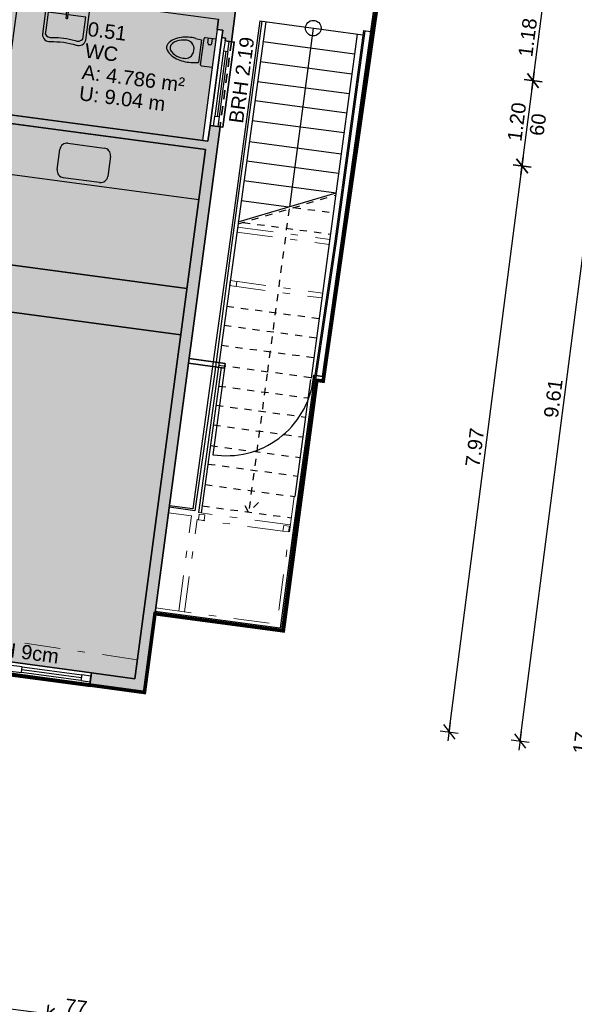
# Model space of a CAD drawing. Header units: metres. Extents: x 344112.5 to 344211.1, y 5709456.4 to 5709545.2.
# Tile 9 of 51: x 344144.9 to 344152.6, y 5709473.7 to 5709487.4. Entities that reach past the tile are written whole.
import ezdxf
from ezdxf.enums import TextEntityAlignment as Align

# ---------------------------------------------------------------- set-up
doc = ezdxf.new("R2010")
doc.units = ezdxf.units.M
for name, pattern in [('AUSGEZOGEN', [0]), ('DASHDOT', [1, 0.5, -0.25, 0, -0.25]), ('DASHED', [19.05, 12.7, -6.35])]:
    doc.linetypes.add(name, pattern=pattern)
doc.layers.add('Bemassung', color=7, linetype='Continuous')
doc.layers.add('Polygonflächen', color=7, linetype='Continuous')
doc.layers.add('BGF', color=2, linetype='Continuous', plot=False)
for name, color, linetype, lineweight in [('Decke', 7, 'DASHDOT', 18), ('Fenster', 7, 'AUSGEZOGEN', 25), ('Geländer', 7, 'Continuous', 25), ('Sanitär', 7, 'AUSGEZOGEN', 25), ('Schraffur', 8, 'Continuous', 25), ('Text', 7, 'Continuous', 13), ('Treppe', 7, 'AUSGEZOGEN', 25), ('Türen', 7, 'AUSGEZOGEN', 25), ('Unterzug', 7, 'DASHDOT', 18), ('Wand', 7, 'AUSGEZOGEN', 35)]:
    doc.layers.add(name, color=color, linetype=linetype, lineweight=lineweight)
doc.styles.get("Standard").update_dxf_attribs({"font": 'arial.ttf'})
doc.dimstyles.new('1', dxfattribs={"dimtxt": 0.2, "dimasz": 0.005, "dimexe": 0.08, "dimexo": 0, "dimgap": 0.05, "dimtad": 3, "dimzin": 3, "dimdsep": 46, "dimtxsty": 'Standard', "dimblk": '1000hands_BEMPFEIL', "dimcen": 1, "dimdle": 0.08, "dimse1": 1, "dimse2": 1, "dimclre": 256, "dimazin": 2, "dimtfac": 1, "dimtix": 1, "dimtmove": 2, "dimatfit": 3, "dimldrblk": '1000hands_BEMPFEIL', "dimfxl": 1, "dimtolj": 1, "dimtzin": 0, "dimarcsym": 0})
doc.dimstyles.new('Copy of 1', dxfattribs={"dimtxt": 0.2, "dimasz": 0.005, "dimexe": 0.08, "dimexo": 0, "dimgap": 0.05, "dimtad": 3, "dimdec": 0, "dimlfac": 100, "dimzin": 3, "dimdsep": 46, "dimtxsty": 'Standard', "dimblk": '1000hands_BEMPFEIL', "dimcen": 1, "dimdle": 0.08, "dimse1": 1, "dimse2": 1, "dimclre": 256, "dimazin": 2, "dimtfac": 1, "dimtdec": 0, "dimtix": 1, "dimtmove": 2, "dimatfit": 3, "dimldrblk": '1000hands_BEMPFEIL', "dimfxl": 1, "dimtolj": 1, "dimtzin": 0, "dimarcsym": 0})

# ---------------------------------------------------------------- blocks, each defined once
blk = doc.blocks.new('A$C0B9A1A38')
at = {"layer": 'Sanitär'}
for p, q in [((-0.172, -0.128), (-0.172, 0)), ((0.172, -0.128), (0.172, 0)), ((-0.11, -0.04), (-0.172, -0.04)), ((-0.11, -0.09), (-0.172, -0.09)), ((-0.092, -0.059), (-0.092, -0.071)), ((0.159, -0.14), (-0.159, -0.14)), ((-0.146, -0.239), (-0.137, -0.169)), ((-0.137, -0.169), (0.137, -0.169)), ((0.146, -0.239), (0.137, -0.169))]:
    blk.add_line(p, q, dxfattribs=at)
for centre, radius, start, end in [((-0.11, -0.059), 0.0188, 360, 90), ((-0.11, -0.071), 0.0188, 270, 360), ((-0.159, -0.128), 0.0125, 180, 270), ((0.159, -0.128), 0.0125, 270, 360), ((0.353, -0.294), 0.502, 173.714, 194.0517), ((0, -0.347), 0.109, 142.0073, 178.0532), ((0.136, -0.352), 0.245, 177.9684, 193.5291), ((-0.004, -0.349), 0.107, 88.3373, 139.9116), ((0.004, -0.349), 0.107, 40.0884, 91.6627), ((0, -0.347), 0.109, 1.9468, 37.9927), ((-0.136, -0.352), 0.245, 346.4709, 2.0316), ((-0.353, -0.294), 0.502, 345.9483, 6.286), ((0.12, -0.353), 0.262, 193.9318, 232.7229), ((0.096, -0.365), 0.203, 192.3952, 225.9508), ((-0.12, -0.353), 0.262, 307.2771, 346.0682), ((-0.096, -0.365), 0.203, 314.0492, 347.6048), ((0, -0.465), 0.0647, 225.8061, 269.9407), ((0, -0.498), 0.0741, 238.4134, 269.9416), ((0, -0.465), 0.0647, 270.0593, 314.1939), ((0, -0.498), 0.0741, 270.0584, 301.5866)]:
    blk.add_arc(centre, radius, start, end, dxfattribs=at)
blk = doc.blocks.new('San')
at = {"layer": 'Sanitär'}
for points in [[(92.319, 100.301), (92.765, 100.301, 0.460072), (92.854, 100.427, -0.082174), (92.854, 100.799, 0.460072), (92.765, 100.925), (92.319, 100.925)], [(92.44, 100.599), (92.44, 100.339), (92.7, 100.339), (92.756, 100.339, 0.305882), (92.794, 100.445, -0.093251), (92.794, 100.774, 0.305857), (92.756, 100.88, 0.005001), (92.756, 100.88), (92.44, 100.88), (92.44, 100.627)]]:
    blk.add_lwpolyline(points, format="xyb", dxfattribs=at)
blk.add_lwpolyline([(92.319, 100.924), (92.319, 100.301)], dxfattribs=at)
for start, end in [(90, 141.6705), (218.3295, 270), (270, 90)]:
    blk.add_arc((92.34, 100.613), 0.0273, start, end, dxfattribs=at)
blk.add_open_spline([(92.364, 100.599), (92.413, 100.599), (92.454, 100.599), (92.487, 100.599), (92.488, 100.599), (92.49, 100.6), (92.493, 100.603), (92.494, 100.608), (92.495, 100.613), (92.494, 100.618), (92.493, 100.623), (92.49, 100.626), (92.488, 100.627), (92.487, 100.627), (92.454, 100.627), (92.413, 100.627), (92.364, 100.627)], degree=3, knots=[0, 0, 0, 0, 1, 1, 1, 1.125, 1.25, 1.375, 1.5, 1.625, 1.75, 1.875, 2, 2, 2, 3, 3, 3, 3], dxfattribs=at)
blk = doc.blocks.new('1000hands_BEMPFEIL')
at = {"color": 0}
for p, q in [((-25.4, 0), (25.4, 0)), ((-18, -18), (18, 18)), ((0, -25.4), (0, 25.4))]:
    blk.add_line(p, q, dxfattribs=at)
blk = doc.blocks.new('*D25')
at = {"layer": 'Bemassung', "color": 0, "lineweight": -2, "transparency": 16777216}
blk.add_line((344146.042, 5709473.438), (344145.286, 5709473.535), dxfattribs=at)
at = {"layer": 'Defpoints', "color": 0, "transparency": 16777216}
for p in [(344145.874, 5709478.131, 0), (344146.639, 5709478.027, 0), (344145.281, 5709473.536)]:
    blk.add_point(p, dxfattribs=at)
at = {"layer": 'Bemassung', "color": 0, "lineweight": -2, "transparency": 16777216, "xscale": 0.005, "yscale": 0.005, "zscale": 0.005}
for p, rotation in [((344145.281, 5709473.536), 172.6453569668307), ((344146.047, 5709473.437), 352.6453569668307)]:
    blk.add_blockref('1000hands_BEMPFEIL', p, dxfattribs=dict(at, rotation=rotation))
at = {"layer": 'Bemassung', "color": 0, "transparency": 16777216, "insert": (344145.683, 5709473.635), "char_height": 0.2, "attachment_point": 5, "rotation": 352.6454}
blk.add_mtext('\\A1;77', dxfattribs=at)
blk = doc.blocks.new('*D135')
at = {"layer": 'Bemassung', "color": 0, "lineweight": -2, "transparency": 16777216}
blk.add_line((344145.276, 5709473.537), (344143.153, 5709473.811), dxfattribs=at)
at = {"layer": 'Defpoints', "color": 0, "transparency": 16777216}
for p in [(344143.743, 5709478.42, 0), (344145.874, 5709478.131, 0), (344143.149, 5709473.811)]:
    blk.add_point(p, dxfattribs=at)
at = {"layer": 'Bemassung', "color": 0, "lineweight": -2, "transparency": 16777216, "xscale": 0.005, "yscale": 0.005, "zscale": 0.005}
for p, rotation in [((344143.149, 5709473.811), 172.6453569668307), ((344145.281, 5709473.536), 352.6453569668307)]:
    blk.add_blockref('1000hands_BEMPFEIL', p, dxfattribs=dict(at, rotation=rotation))
at = {"layer": 'Bemassung', "color": 0, "transparency": 16777216, "insert": (344144.234, 5709473.824), "char_height": 0.2, "attachment_point": 5, "rotation": 352.6454}
blk.add_mtext('\\A1;2.15', dxfattribs=at)
blk = doc.blocks.new('*D56')
at = {"layer": 'Bemassung', "color": 0, "lineweight": -2, "transparency": 16777216}
blk.add_line((344145.914, 5709472.446), (344136.357, 5709473.679), dxfattribs=at)
at = {"layer": 'Defpoints', "color": 0, "transparency": 16777216}
for p in [(344137.081, 5709479.325, 0), (344146.639, 5709478.027, 0), (344136.352, 5709473.68)]:
    blk.add_point(p, dxfattribs=at)
at = {"layer": 'Bemassung', "color": 0, "lineweight": -2, "transparency": 16777216, "xscale": 0.005, "yscale": 0.005, "zscale": 0.005}
for p, rotation in [((344136.352, 5709473.68), 172.6453569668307), ((344145.919, 5709472.445), 352.6453569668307)]:
    blk.add_blockref('1000hands_BEMPFEIL', p, dxfattribs=dict(at, rotation=rotation))
at = {"layer": 'Bemassung', "color": 0, "transparency": 16777216, "insert": (344141.155, 5709473.214), "char_height": 0.2, "attachment_point": 5, "rotation": 352.6454}
blk.add_mtext('\\A1;9.65', dxfattribs=at)
blk = doc.blocks.new('*D363')
at = {"layer": 'Bemassung', "color": 0, "lineweight": -2, "transparency": 16777216}
blk.add_line((344142.811, 5709471.838), (344145.628, 5709471.475), dxfattribs=at)
at = {"layer": 'Defpoints', "color": 0, "transparency": 16777216}
for p in [(344143.679, 5709478.6, 0), (344146.503, 5709478.217, 0), (344145.633, 5709471.474)]:
    blk.add_point(p, dxfattribs=at)
at = {"layer": 'Bemassung', "color": 0, "lineweight": -2, "transparency": 16777216, "xscale": 0.005, "yscale": 0.005, "zscale": 0.005}
for p, rotation in [((344142.806, 5709471.839), 172.6453569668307), ((344145.633, 5709471.474), 352.6453569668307)]:
    blk.add_blockref('1000hands_BEMPFEIL', p, dxfattribs=dict(at, rotation=rotation))
at = {"layer": 'Bemassung', "color": 0, "transparency": 16777216, "insert": (344144.239, 5709471.807), "char_height": 0.2, "attachment_point": 5, "rotation": 352.6454}
blk.add_mtext('\\A1;2.85', dxfattribs=at)
blk = doc.blocks.new('*D364')
at = {"layer": 'Bemassung', "color": 0, "lineweight": -2, "transparency": 16777216}
for p, q in [((344145.628, 5709471.475), (344145.623, 5709471.475)), ((344145.633, 5709471.474), (344145.791, 5709471.454)), ((344145.796, 5709471.453), (344145.801, 5709471.452))]:
    blk.add_line(p, q, dxfattribs=at)
at = {"layer": 'Defpoints', "color": 0, "transparency": 16777216}
for p in [(344146.503, 5709478.217, 0), (344146.639, 5709478.027, 0), (344145.791, 5709471.454)]:
    blk.add_point(p, dxfattribs=at)
at = {"layer": 'Bemassung', "color": 0, "lineweight": -2, "transparency": 16777216, "xscale": 0.005, "yscale": 0.005, "zscale": 0.005}
for p, rotation in [((344145.633, 5709471.474), 352.6453569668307), ((344145.791, 5709471.454), 172.6453569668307)]:
    blk.add_blockref('1000hands_BEMPFEIL', p, dxfattribs=dict(at, rotation=rotation))
at = {"layer": 'Bemassung', "color": 0, "transparency": 16777216, "insert": (344145.731, 5709471.615), "char_height": 0.2, "attachment_point": 5, "rotation": 352.6454}
blk.add_mtext('\\A1;16', dxfattribs=at)
blk = doc.blocks.new('*D373')
at = {"layer": 'Bemassung', "color": 0, "lineweight": -2, "transparency": 16777216}
blk.add_line((344142.697, 5709470.845), (344145.658, 5709470.462), dxfattribs=at)
at = {"layer": 'Defpoints', "color": 0, "transparency": 16777216}
for p in [(344144.662, 5709486.11, 0), (344146.639, 5709478.027, 0), (344145.663, 5709470.462)]:
    blk.add_point(p, dxfattribs=at)
at = {"layer": 'Bemassung', "color": 0, "lineweight": -2, "transparency": 16777216, "xscale": 0.005, "yscale": 0.005, "zscale": 0.005}
for p, rotation in [((344142.692, 5709470.845), 172.6453569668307), ((344145.663, 5709470.462), 352.6453569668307)]:
    blk.add_blockref('1000hands_BEMPFEIL', p, dxfattribs=dict(at, rotation=rotation))
at = {"layer": 'Bemassung', "color": 0, "transparency": 16777216, "insert": (344144.197, 5709470.804), "char_height": 0.2, "attachment_point": 5, "rotation": 352.6454}
blk.add_mtext('\\A1;3.00', dxfattribs=at)
blk = doc.blocks.new('*D60')
at = {"layer": 'Bemassung', "color": 0, "lineweight": -2, "transparency": 16777216}
blk.add_line((344122.562, 5709472.435), (344145.53, 5709469.471), dxfattribs=at)
at = {"layer": 'Defpoints', "color": 0, "transparency": 16777216}
for p in [(344123.44, 5709479.271, 0), (344146.639, 5709478.027, 0), (344145.535, 5709469.47)]:
    blk.add_point(p, dxfattribs=at)
at = {"layer": 'Bemassung', "color": 0, "lineweight": -2, "transparency": 16777216, "xscale": 0.005, "yscale": 0.005, "zscale": 0.005}
for p, rotation in [((344122.557, 5709472.436), 172.6453569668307), ((344145.535, 5709469.47), 352.6453569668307)]:
    blk.add_blockref('1000hands_BEMPFEIL', p, dxfattribs=dict(at, rotation=rotation))
at = {"layer": 'Bemassung', "color": 0, "transparency": 16777216, "insert": (344134.066, 5709471.104), "char_height": 0.2, "attachment_point": 5, "rotation": 352.6454}
blk.add_mtext('\\A1;23.17', dxfattribs=at)
blk = doc.blocks.new('*D65')
at = {"layer": 'Bemassung', "color": 0, "lineweight": -2, "transparency": 16777216}
blk.add_line((344150.897, 5709477.482), (344151.916, 5709485.377), dxfattribs=at)
at = {"layer": 'Defpoints', "color": 0, "transparency": 16777216}
for p in [(344147.695, 5709485.927, 0), (344151.917, 5709485.382), (344146.639, 5709478.027, 0)]:
    blk.add_point(p, dxfattribs=at)
at = {"layer": 'Bemassung', "color": 0, "lineweight": -2, "transparency": 16777216, "xscale": 0.005, "yscale": 0.005, "zscale": 0.005}
for p, rotation in [((344151.917, 5709485.382), 82.6453569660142), ((344150.897, 5709477.477), 262.6453569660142)]:
    blk.add_blockref('1000hands_BEMPFEIL', p, dxfattribs=dict(at, rotation=rotation))
at = {"layer": 'Bemassung', "color": 0, "transparency": 16777216, "insert": (344151.256, 5709481.449), "char_height": 0.2, "attachment_point": 5, "rotation": 82.6454}
blk.add_mtext('\\A1;7.97', dxfattribs=at)
blk = doc.blocks.new('*D398')
at = {"layer": 'Bemassung', "color": 0, "lineweight": -2, "transparency": 16777216}
blk.add_line((344151.917, 5709485.387), (344152.07, 5709486.567), dxfattribs=at)
at = {"layer": 'Defpoints', "color": 0, "transparency": 16777216}
for p in [(344147.854, 5709487.116, 0), (344152.07, 5709486.572), (344147.695, 5709485.927, 0)]:
    blk.add_point(p, dxfattribs=at)
at = {"layer": 'Bemassung', "color": 0, "lineweight": -2, "transparency": 16777216, "xscale": 0.005, "yscale": 0.005, "zscale": 0.005}
for p, rotation in [((344152.07, 5709486.572), 82.6453569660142), ((344151.917, 5709485.382), 262.6453569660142)]:
    blk.add_blockref('1000hands_BEMPFEIL', p, dxfattribs=dict(at, rotation=rotation))
at = {"layer": 'Bemassung', "color": 0, "transparency": 16777216, "insert": (344151.843, 5709485.997), "char_height": 0.2, "attachment_point": 5, "rotation": 82.6454}
blk.add_mtext('\\A1;1.20', dxfattribs=at)
blk = doc.blocks.new('*D399')
at = {"layer": 'Bemassung', "color": 0, "lineweight": -2, "transparency": 16777216}
blk.add_line((344152.071, 5709486.577), (344152.22, 5709487.734), dxfattribs=at)
at = {"layer": 'Defpoints', "color": 0, "transparency": 16777216}
for p in [(344146.601, 5709488.464, 0), (344152.221, 5709487.739), (344147.854, 5709487.116, 0)]:
    blk.add_point(p, dxfattribs=at)
at = {"layer": 'Bemassung', "color": 0, "lineweight": -2, "transparency": 16777216, "xscale": 0.005, "yscale": 0.005, "zscale": 0.005}
for p, rotation in [((344152.221, 5709487.739), 82.6453569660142), ((344152.07, 5709486.572), 262.6453569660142)]:
    blk.add_blockref('1000hands_BEMPFEIL', p, dxfattribs=dict(at, rotation=rotation))
at = {"layer": 'Bemassung', "color": 0, "transparency": 16777216, "insert": (344151.995, 5709487.175), "char_height": 0.2, "attachment_point": 5, "rotation": 82.6454}
blk.add_mtext('\\A1;1.18', dxfattribs=at)
blk = doc.blocks.new('*D66')
at = {"layer": 'Bemassung', "color": 0, "lineweight": -2, "transparency": 16777216}
blk.add_line((344151.889, 5709477.354), (344153.118, 5709486.876), dxfattribs=at)
at = {"layer": 'Defpoints', "color": 0, "transparency": 16777216}
for p in [(344147.912, 5709487.552, 0), (344153.119, 5709486.88), (344146.639, 5709478.027, 0)]:
    blk.add_point(p, dxfattribs=at)
at = {"layer": 'Bemassung', "color": 0, "lineweight": -2, "transparency": 16777216, "xscale": 0.005, "yscale": 0.005, "zscale": 0.005}
for p, rotation in [((344153.119, 5709486.88), 82.6453569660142), ((344151.888, 5709477.349), 262.6453569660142)]:
    blk.add_blockref('1000hands_BEMPFEIL', p, dxfattribs=dict(at, rotation=rotation))
at = {"layer": 'Bemassung', "color": 0, "transparency": 16777216, "insert": (344152.353, 5709482.134), "char_height": 0.2, "attachment_point": 5, "rotation": 82.6454}
blk.add_mtext('\\A1;9.61', dxfattribs=at)
blk = doc.blocks.new('*D402')
at = {"layer": 'Bemassung', "color": 0, "lineweight": -2, "transparency": 16777216}
blk.add_line((344153.119, 5709486.885), (344153.459, 5709489.515), dxfattribs=at)
at = {"layer": 'Defpoints', "color": 0, "transparency": 16777216}
for p in [(344146.856, 5709490.372, 0), (344153.459, 5709489.52), (344147.912, 5709487.552, 0)]:
    blk.add_point(p, dxfattribs=at)
at = {"layer": 'Bemassung', "color": 0, "lineweight": -2, "transparency": 16777216, "xscale": 0.005, "yscale": 0.005, "zscale": 0.005}
for p, rotation in [((344153.459, 5709489.52), 82.6453569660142), ((344153.119, 5709486.88), 262.6453569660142)]:
    blk.add_blockref('1000hands_BEMPFEIL', p, dxfattribs=dict(at, rotation=rotation))
at = {"layer": 'Bemassung', "color": 0, "transparency": 16777216, "insert": (344153.138, 5709488.22), "char_height": 0.2, "attachment_point": 5, "rotation": 82.6454}
blk.add_mtext('\\A1;2.66', dxfattribs=at)
blk = doc.blocks.new('*D67')
at = {"layer": 'Bemassung', "color": 0, "lineweight": -2, "transparency": 16777216}
for p, q in [((344152.88, 5709477.221), (344152.902, 5709477.391)), ((344152.903, 5709477.396), (344152.903, 5709477.401)), ((344152.879, 5709477.216), (344152.879, 5709477.211))]:
    blk.add_line(p, q, dxfattribs=at)
at = {"layer": 'Defpoints', "color": 0, "transparency": 16777216}
for p in [(344146.503, 5709478.217, 0), (344146.639, 5709478.027, 0), (344152.902, 5709477.391)]:
    blk.add_point(p, dxfattribs=at)
at = {"layer": 'Bemassung', "color": 0, "lineweight": -2, "transparency": 16777216, "xscale": 0.005, "yscale": 0.005, "zscale": 0.005}
for p, rotation in [((344152.902, 5709477.391), 262.6453569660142), ((344152.88, 5709477.221), 82.6453569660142)]:
    blk.add_blockref('1000hands_BEMPFEIL', p, dxfattribs=dict(at, rotation=rotation))
at = {"layer": 'Bemassung', "color": 0, "transparency": 16777216, "insert": (344152.742, 5709477.325), "char_height": 0.2, "attachment_point": 5, "rotation": 82.6454}
blk.add_mtext('\\A1;17', dxfattribs=at)
blk = doc.blocks.new('*D403')
at = {"layer": 'Bemassung', "color": 0, "lineweight": -2, "transparency": 16777216}
blk.add_line((344152.903, 5709477.396), (344153.856, 5709484.785), dxfattribs=at)
at = {"layer": 'Defpoints', "color": 0, "transparency": 16777216}
for p in [(344147.491, 5709485.611, 0), (344153.857, 5709484.789), (344146.503, 5709478.217, 0)]:
    blk.add_point(p, dxfattribs=at)
at = {"layer": 'Bemassung', "color": 0, "lineweight": -2, "transparency": 16777216, "xscale": 0.005, "yscale": 0.005, "zscale": 0.005}
for p, rotation in [((344153.857, 5709484.789), 82.6453569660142), ((344152.902, 5709477.391), 262.6453569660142)]:
    blk.add_blockref('1000hands_BEMPFEIL', p, dxfattribs=dict(at, rotation=rotation))
at = {"layer": 'Bemassung', "color": 0, "transparency": 16777216, "insert": (344153.229, 5709481.11), "char_height": 0.2, "attachment_point": 5, "rotation": 82.6454}
blk.add_mtext('\\A1;7.46', dxfattribs=at)
blk = doc.blocks.new('*D404')
at = {"layer": 'Bemassung', "color": 0, "lineweight": -2, "transparency": 16777216}
blk.add_line((344153.858, 5709484.794), (344154.091, 5709486.6), dxfattribs=at)
at = {"layer": 'Defpoints', "color": 0, "transparency": 16777216}
for p in [(344147.674, 5709487.433, 0), (344154.091, 5709486.605), (344147.491, 5709485.611, 0)]:
    blk.add_point(p, dxfattribs=at)
at = {"layer": 'Bemassung', "color": 0, "lineweight": -2, "transparency": 16777216, "xscale": 0.005, "yscale": 0.005, "zscale": 0.005}
for p, rotation in [((344154.091, 5709486.605), 82.6453569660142), ((344153.857, 5709484.789), 262.6453569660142)]:
    blk.add_blockref('1000hands_BEMPFEIL', p, dxfattribs=dict(at, rotation=rotation))
at = {"layer": 'Bemassung', "color": 0, "transparency": 16777216, "insert": (344153.823, 5709485.717), "char_height": 0.2, "attachment_point": 5, "rotation": 82.6454}
blk.add_mtext('\\A1;1.83', dxfattribs=at)
blk = doc.blocks.new('*D405')
at = {"layer": 'Bemassung', "color": 0, "lineweight": -2, "transparency": 16777216}
for p, q in [((344154.091, 5709486.605), (344154.121, 5709486.839)), ((344154.122, 5709486.844), (344154.123, 5709486.849)), ((344154.091, 5709486.6), (344154.09, 5709486.595))]:
    blk.add_line(p, q, dxfattribs=at)
at = {"layer": 'Defpoints', "color": 0, "transparency": 16777216}
for p in [(344146.337, 5709487.844, 0), (344147.674, 5709487.433, 0), (344154.121, 5709486.839)]:
    blk.add_point(p, dxfattribs=at)
at = {"layer": 'Bemassung', "color": 0, "lineweight": -2, "transparency": 16777216, "xscale": 0.005, "yscale": 0.005, "zscale": 0.005}
for p, rotation in [((344154.121, 5709486.839), 262.6453569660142), ((344154.091, 5709486.605), 82.6453569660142)]:
    blk.add_blockref('1000hands_BEMPFEIL', p, dxfattribs=dict(at, rotation=rotation))
at = {"layer": 'Bemassung', "color": 0, "transparency": 16777216, "insert": (344153.957, 5709486.741), "char_height": 0.2, "attachment_point": 5, "rotation": 82.6454}
blk.add_mtext('\\A1;24', dxfattribs=at)
blk = doc.blocks.new('*D406')
at = {"layer": 'Bemassung', "color": 0, "lineweight": -2, "transparency": 16777216}
blk.add_line((344154.122, 5709486.844), (344154.408, 5709489.055), dxfattribs=at)
at = {"layer": 'Defpoints', "color": 0, "transparency": 16777216}
for p in [(344146.633, 5709490.064, 0), (344154.408, 5709489.06), (344146.337, 5709487.844, 0)]:
    blk.add_point(p, dxfattribs=at)
at = {"layer": 'Bemassung', "color": 0, "lineweight": -2, "transparency": 16777216, "xscale": 0.005, "yscale": 0.005, "zscale": 0.005}
for p, rotation in [((344154.408, 5709489.06), 82.6453569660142), ((344154.121, 5709486.839), 262.6453569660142)]:
    blk.add_blockref('1000hands_BEMPFEIL', p, dxfattribs=dict(at, rotation=rotation))
at = {"layer": 'Bemassung', "color": 0, "transparency": 16777216, "insert": (344154.116, 5709487.969), "char_height": 0.2, "attachment_point": 5, "rotation": 82.6454}
blk.add_mtext('\\A1;2.24', dxfattribs=at)
blk = doc.blocks.new('*D68')
at = {"layer": 'Bemassung', "color": 0, "lineweight": -2, "transparency": 16777216}
blk.add_line((344153.872, 5709477.098), (344155.442, 5709489.259), dxfattribs=at)
at = {"layer": 'Defpoints', "color": 0, "transparency": 16777216}
for p in [(344146.856, 5709490.372, 0), (344155.443, 5709489.264), (344146.639, 5709478.027, 0)]:
    blk.add_point(p, dxfattribs=at)
at = {"layer": 'Bemassung', "color": 0, "lineweight": -2, "transparency": 16777216, "xscale": 0.005, "yscale": 0.005, "zscale": 0.005}
for p, rotation in [((344155.443, 5709489.264), 82.6453569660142), ((344153.872, 5709477.093), 262.6453569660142)]:
    blk.add_blockref('1000hands_BEMPFEIL', p, dxfattribs=dict(at, rotation=rotation))
at = {"layer": 'Bemassung', "color": 0, "transparency": 16777216, "insert": (344154.508, 5709483.198), "char_height": 0.2, "attachment_point": 5, "rotation": 82.6454}
blk.add_mtext('\\A1;12.27', dxfattribs=at)

msp = doc.modelspace()

# ---------------------------------------------------------------- hatches: boundary and pattern name
at = {"layer": 'Polygonflächen'}
h = msp.add_hatch(color=134, dxfattribs=at)
h.dxf.hatch_style = 1
h.paths.add_polyline_path([(344147.674, 5709487.433), (344145.038, 5709487.785), (344145.02, 5709487.656), (344144.872, 5709487.676), (344144.662, 5709486.11), (344147.448, 5709485.738)])
h = msp.add_hatch(color=134, dxfattribs=at)
h.dxf.hatch_style = 1
h.paths.add_polyline_path([(344147.491, 5709485.611), (344138.452, 5709486.819), (344138.422, 5709486.601), (344138.135, 5709486.639), (344137.179, 5709479.483), (344137.91, 5709479.384), (344140.041, 5709479.094), (344140.111, 5709479.085), (344140.143, 5709479.319), (344140.52, 5709479.269), (344140.488, 5709479.034), (344143.292, 5709478.653), (344143.323, 5709478.884), (344143.71, 5709478.832), (344143.679, 5709478.6), (344145.897, 5709478.299), (344146.503, 5709478.217)])
at = {"layer": 'Schraffur'}
h = msp.add_hatch(color=256, dxfattribs=at)
h.dxf.hatch_style = 1
h.paths.add_polyline_path([(344147.912, 5709487.552), (344146.505, 5709487.741), (344146.601, 5709488.464), (344146.482, 5709488.48), (344146.479, 5709488.455), (344146.42, 5709488.463), (344146.337, 5709487.844), (344145.509, 5709487.954), (344145.489, 5709487.957), (344144.691, 5709488.064), (344144.901, 5709489.63), (344144.782, 5709489.646), (344144.562, 5709488), (344144.423, 5709488.019), (344144.406, 5709487.89), (344144.604, 5709487.863), (344144.572, 5709487.625), (344144.741, 5709487.603), (344144.686, 5709487.197), (344144.805, 5709487.181), (344144.872, 5709487.676), (344145.02, 5709487.656), (344145.038, 5709487.785), (344147.674, 5709487.433), (344147.655, 5709487.288), (344147.734, 5709487.277), (344147.72, 5709487.175), (344147.77, 5709487.168), (344147.765, 5709487.128), (344147.854, 5709487.116)])
h = msp.add_hatch(color=256, dxfattribs=at)
h.dxf.hatch_style = 1
h.paths.add_polyline_path([(344147.695, 5709485.927), (344147.556, 5709485.945), (344147.527, 5709485.727), (344144.662, 5709486.11), (344144.678, 5709486.229), (344144.559, 5709486.245), (344144.543, 5709486.126), (344140.46, 5709486.672), (344140.444, 5709486.553), (344147.491, 5709485.611), (344146.503, 5709478.217), (344145.897, 5709478.299), (344145.874, 5709478.131), (344146.639, 5709478.027), (344147.254, 5709482.626)])

# ---------------------------------------------------------------- linework, layer by layer
at = {"layer": 'BGF', "const_width": 0.05, "elevation": 0}
msp.add_lwpolyline([(344149.993, 5709488.334), (344149.137, 5709482.375), (344149.048, 5709482.387), (344148.58, 5709478.888), (344146.786, 5709479.127), (344146.639, 5709478.027), (344145.874, 5709478.131), (344143.743, 5709478.42), (344142.941, 5709478.529), (344140.811, 5709478.818), (344140.018, 5709478.926), (344137.887, 5709479.215)], dxfattribs=at)
at = {"layer": 'Decke', "elevation": 0}
msp.add_lwpolyline([(344137.347, 5709479.834), (344146.539, 5709478.484)], dxfattribs=at)
at = {"layer": 'Fenster', "elevation": 0}
for points in [[(344147.824, 5709487.12), (344147.765, 5709487.128), (344147.746, 5709486.99), (344147.805, 5709486.982)], [(344147.665, 5709485.931), (344147.606, 5709485.939), (344147.624, 5709486.078), (344147.684, 5709486.07)], [(344144.93, 5709478.384), (344144.741, 5709478.41), (344144.731, 5709478.331), (344144.919, 5709478.305)], [(344145.891, 5709478.254), (344145.762, 5709478.271), (344145.751, 5709478.192), (344145.88, 5709478.175)]]:
    msp.add_lwpolyline(points, close=True, dxfattribs=at)
for points in [[(344147.746, 5709486.99), (344147.624, 5709486.078)], [(344147.776, 5709486.986), (344147.654, 5709486.074)], [(344147.805, 5709486.982), (344147.684, 5709486.07)], [(344145.751, 5709478.192), (344144.919, 5709478.305)], [(344145.756, 5709478.232), (344144.924, 5709478.343)], [(344144.93, 5709478.384), (344145.762, 5709478.271)]]:
    msp.add_lwpolyline(points, dxfattribs=at)
at = {"layer": 'Geländer', "elevation": 0}
for points in [[(344148.251, 5709487.406), (344147.86, 5709484.523), (344147.592, 5709482.581)], [(344148.281, 5709487.402), (344147.89, 5709484.519), (344147.63, 5709482.576)], [(344149.701, 5709487.273), (344149.298, 5709484.331), (344149.009, 5709482.392)], [(344149.721, 5709487.27), (344149.317, 5709484.328)], [(344149.701, 5709487.273), (344149.802, 5709487.26)], [(344149.317, 5709484.328), (344149.029, 5709482.389)], [(344147.591, 5709482.581), (344147.315, 5709480.59)], [(344147.63, 5709482.576), (344147.616, 5709482.467), (344147.342, 5709480.566)], [(344149.009, 5709482.392), (344149.002, 5709482.347), (344148.727, 5709480.361), (344148.535, 5709478.924)], [(344149.029, 5709482.389), (344149.022, 5709482.344), (344148.747, 5709480.358)], [(344147.315, 5709480.59), (344146.988, 5709480.634)], [(344147.342, 5709480.566), (344146.985, 5709480.614)], [(344148.747, 5709480.359), (344148.552, 5709478.902)], [(344148.552, 5709478.902), (344146.788, 5709479.137)], [(344148.535, 5709478.924), (344146.79, 5709479.157)]]:
    msp.add_lwpolyline(points, dxfattribs=at)
at = {"layer": 'Polygonflächen', "elevation": 0}
for points in [[(344144.662, 5709486.11), (344144.872, 5709487.676), (344145.02, 5709487.656), (344145.038, 5709487.785), (344147.674, 5709487.433), (344147.448, 5709485.738), (344144.662, 5709486.11)], [(344137.179, 5709479.483), (344138.135, 5709486.639), (344138.422, 5709486.601), (344138.452, 5709486.819), (344147.491, 5709485.611), (344146.503, 5709478.217), (344145.897, 5709478.299), (344143.679, 5709478.6), (344143.71, 5709478.832), (344143.323, 5709478.884), (344143.292, 5709478.653), (344140.488, 5709479.034), (344140.52, 5709479.269), (344140.143, 5709479.319), (344140.111, 5709479.085), (344140.041, 5709479.094), (344137.91, 5709479.384), (344137.179, 5709479.483)]]:
    msp.add_lwpolyline(points, dxfattribs=at)
at = {"layer": 'Sanitär'}
for p, q in [((344145.42, 5709485.33), (344145.457, 5709485.613)), ((344145.57, 5709485.699), (344146.077, 5709485.631)), ((344146.163, 5709485.519), (344146.125, 5709485.236)), ((344146.013, 5709485.15), (344145.505, 5709485.217))]:
    msp.add_line(p, q, dxfattribs=at)
at = {"layer": 'Sanitär', "elevation": 0}
for points in [[(344147.655, 5709487.288), (344147.448, 5709485.738)], [(344142.169, 5709486.322), (344142.075, 5709485.623), (344147.398, 5709484.911)]]:
    msp.add_lwpolyline(points, dxfattribs=at)
at = {"layer": 'Sanitär'}
for centre, start, end in [((344145.557, 5709485.6), 82.389, 172.389), ((344146.064, 5709485.532), 352.389, 82.389), ((344145.519, 5709485.317), 172.389, 262.389), ((344146.026, 5709485.249), 262.389, 352.389)]:
    msp.add_arc(centre, 0.1, start, end, dxfattribs=at)
at = {"layer": 'Treppe', "elevation": 0}
for points in [[(344148.335, 5709487.395), (344147.394, 5709480.539)], [(344148.251, 5709487.406), (344149.693, 5709487.214)], [(344148.998, 5709487.306), (344148.665, 5709484.812)], [(344149.613, 5709487.224), (344148.971, 5709482.417)], [(344148.297, 5709487.118), (344149.576, 5709486.947)], [(344148.258, 5709486.84), (344149.539, 5709486.669)], [(344148.22, 5709486.563), (344149.502, 5709486.392)], [(344148.184, 5709486.295), (344149.466, 5709486.124)], [(344148.146, 5709486.018), (344149.429, 5709485.847)], [(344148.105, 5709485.721), (344149.389, 5709485.549)], [(344148.068, 5709485.453), (344149.353, 5709485.282)], [(344148.03, 5709485.176), (344149.316, 5709485.004)], [(344147.951, 5709484.601), (344149.316, 5709485.004)], [(344147.992, 5709484.899), (344148.657, 5709484.81)], [(344147.712, 5709482.565), (344147.433, 5709480.534)], [(344148.959, 5709482.398), (344148.74, 5709480.763)]]:
    msp.add_lwpolyline(points, dxfattribs=at)
at = {"layer": 'Treppe', "linetype": 'DASHDOT', "ltscale": 0.1, "elevation": 0}
for points in [[(344147.947, 5709484.572), (344149.312, 5709484.974)], [(344148.661, 5709484.782), (344148.356, 5709482.499)], [(344148.724, 5709484.801), (344149.279, 5709484.727)], [(344148.018, 5709484.592), (344149.239, 5709484.429)], [(344147.789, 5709483.422), (344149.082, 5709483.25)], [(344147.753, 5709483.155), (344149.046, 5709482.982)], [(344147.714, 5709482.877), (344149.009, 5709482.704)], [(344147.676, 5709482.6), (344149.013, 5709482.421)], [(344148.353, 5709482.479), (344148.095, 5709480.547)], [(344147.677, 5709482.307), (344148.924, 5709482.141)], [(344147.64, 5709482.04), (344148.888, 5709481.873)], [(344147.602, 5709481.763), (344148.851, 5709481.596)], [(344147.562, 5709481.475), (344148.813, 5709481.308)], [(344147.527, 5709481.218), (344148.779, 5709481.05)], [(344147.488, 5709480.93), (344148.74, 5709480.763)], [(344147.447, 5709480.633), (344148.69, 5709480.467)], [(344148.232, 5709480.682), (344148.095, 5709480.547), (344148, 5709480.714)]]:
    msp.add_lwpolyline(points, dxfattribs=at)
at = {"layer": 'Treppe'}
msp.add_circle((344148.998, 5709487.306, 0), 0.109, dxfattribs=at)
at = {"layer": 'Türen'}
msp.add_lwpolyline([(344147.757, 5709482.559), (344147.595, 5709481.348, 0.419358), (344148.999, 5709482.393, 0.414214)], format="xyb", dxfattribs=at)
at = {"layer": 'Unterzug', "elevation": 0}
for points in [[(344147.941, 5709484.527), (344149.229, 5709484.355)], [(344147.931, 5709484.458), (344149.22, 5709484.285)], [(344147.838, 5709483.779), (344149.129, 5709483.606)], [(344147.829, 5709483.71), (344149.12, 5709483.537)], [(344148.58, 5709478.888), (344148.801, 5709480.543), (344149.048, 5709482.387)], [(344148.73, 5709480.764), (344148.492, 5709478.98)], [(344147.296, 5709480.492), (344146.974, 5709480.535)], [(344147.119, 5709479.164), (344147.296, 5709480.492)], [(344148.677, 5709480.368), (344147.394, 5709480.539)], [(344147.198, 5709479.153), (344147.375, 5709480.441)], [(344148.575, 5709480.281), (344147.375, 5709480.441)], [(344146.786, 5709479.127), (344148.58, 5709478.888)], [(344146.797, 5709479.207), (344148.492, 5709478.98)]]:
    msp.add_lwpolyline(points, dxfattribs=at)
for points in [[(344147.922, 5709483.697), (344147.829, 5709483.71), (344147.838, 5709483.779), (344147.931, 5709483.767)], [(344147.475, 5709480.428), (344147.395, 5709480.438), (344147.406, 5709480.518), (344147.485, 5709480.507)], [(344148.654, 5709480.27), (344148.575, 5709480.281), (344148.585, 5709480.36), (344148.665, 5709480.349)]]:
    msp.add_lwpolyline(points, close=True, dxfattribs=at)
at = {"layer": 'Wand'}
msp.add_line((344145.897, 5709478.299, 0), (344145.874, 5709478.131, 0), dxfattribs=at)
at = {"layer": 'Wand', "elevation": 0}
for points in [[(344149.137, 5709482.375), (344149.993, 5709488.334)], [(344149.126, 5709482.442), (344149.948, 5709488.299)], [(344147.912, 5709487.552), (344147.854, 5709487.116)], [(344147.674, 5709487.433), (344147.655, 5709487.288)], [(344147.734, 5709487.277), (344147.655, 5709487.288)], [(344147.734, 5709487.277), (344147.72, 5709487.175)], [(344147.72, 5709487.175), (344147.556, 5709485.945)], [(344147.854, 5709487.116), (344147.893, 5709487.111), (344147.734, 5709485.922), (344147.695, 5709485.927)], [(344147.72, 5709487.175), (344147.77, 5709487.168), (344147.765, 5709487.128)], [(344147.765, 5709487.128), (344147.854, 5709487.116)], [(344147.491, 5709485.611), (344140.444, 5709486.553)], [(344144.662, 5709486.11), (344147.527, 5709485.727)], [(344147.695, 5709485.927), (344147.254, 5709482.626)], [(344147.556, 5709485.945), (344147.527, 5709485.727)], [(344147.556, 5709485.945), (344147.695, 5709485.927)], [(344147.491, 5709485.611), (344146.503, 5709478.217)], [(344147.146, 5709483.024), (344142.834, 5709483.6), (344142.92, 5709484.245), (344147.232, 5709483.668)], [(344147.262, 5709482.691), (344147.765, 5709482.624)], [(344147.254, 5709482.626), (344146.639, 5709478.027)], [(344147.254, 5709482.626), (344147.757, 5709482.559)], [(344149.007, 5709482.458), (344149.126, 5709482.442)], [(344148.999, 5709482.393), (344149.137, 5709482.375)], [(344145.897, 5709478.299), (344143.766, 5709478.589)], [(344143.743, 5709478.42), (344143.74, 5709478.394), (344145.883, 5709478.108), (344145.886, 5709478.129)], [(344146.503, 5709478.217), (344145.897, 5709478.299)], [(344146.639, 5709478.027), (344145.874, 5709478.131)]]:
    msp.add_lwpolyline(points, dxfattribs=at)
at = {"layer": 'Wand', "linetype": 'DASHED', "ltscale": 0.01, "elevation": 0}
for points in [[(344147.854, 5709487.116), (344147.695, 5709485.927)], [(344145.874, 5709478.131), (344143.743, 5709478.42)]]:
    msp.add_lwpolyline(points, dxfattribs=at)
at = {"layer": 'Wand'}
for points in [[(344147.757, 5709482.559), (344147.765, 5709482.624)], [(344148.999, 5709482.393), (344149.007, 5709482.458)]]:
    msp.add_lwpolyline(points, dxfattribs=at)

# ---------------------------------------------------------------- block references
at = {"xscale": 1.165491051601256, "yscale": 1.165491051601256, "zscale": 1.165491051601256, "rotation": 262.4566056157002}
msp.add_blockref('A$C0B9A1A38', (344147.61, 5709486.958, 0), dxfattribs=at)
at = {"layer": 'Sanitär', "xscale": 0.9783729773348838, "yscale": 0.9783729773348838, "zscale": 0.9783729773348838, "rotation": 262.3889655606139}
msp.add_blockref('San', (344059.968, 5709590.177, 0), dxfattribs=at)

# ---------------------------------------------------------------- texts
at = {"layer": 'Text'}
for s, p in [('0.51', (344145.836, 5709487.198, 0)), ('WC', (344145.795, 5709486.897, 0)), ('A: 4.786 m²', (344145.756, 5709486.598, 0)), ('U: 9.04 m', (344145.716, 5709486.301, 0))]:
    msp.add_text(s, height=0.2, rotation=352.6454, dxfattribs=at).set_placement(p)
for s, rotation, p in [('BRH 2.19', 82.389, (344147.996, 5709486.581, 0)), ('60', 82.389, (344152.136, 5709485.959, 0)), ('BRH 9cm', 352.389, (344144.849, 5709478.609, 0))]:
    msp.add_text(s, height=0.2, rotation=rotation, dxfattribs=at).set_placement(p, align=Align.MIDDLE)

# ---------------------------------------------------------------- dimensions: what is measured, and where the dimension line sits
at = {"layer": 'Bemassung'}
for base, p1, p2, angle, dimstyle, picture, middle in [((344155.443, 5709489.264), (344146.639, 5709478.027, 0), (344146.856, 5709490.372, 0), 82.6454, '1', '*D68', (344154.508, 5709483.198)), ((344153.459, 5709489.52), (344147.912, 5709487.552, 0), (344146.856, 5709490.372, 0), 82.6454, '1', '*D402', (344153.138, 5709488.22)), ((344154.408, 5709489.06), (344146.337, 5709487.844, 0), (344146.633, 5709490.064, 0), 82.6454, '1', '*D406', (344154.116, 5709487.969)), ((344152.221, 5709487.739), (344147.854, 5709487.116, 0), (344146.601, 5709488.464, 0), 82.6454, '1', '*D399', (344151.995, 5709487.175)), ((344154.121, 5709486.839), (344147.674, 5709487.433, 0), (344146.337, 5709487.844, 0), 82.6454, 'Copy of 1', '*D405', (344153.957, 5709486.741)), ((344153.119, 5709486.88), (344146.639, 5709478.027, 0), (344147.912, 5709487.552, 0), 82.6454, '1', '*D66', (344152.353, 5709482.134)), ((344154.091, 5709486.605), (344147.491, 5709485.611, 0), (344147.674, 5709487.433, 0), 82.6454, '1', '*D404', (344153.823, 5709485.717)), ((344152.07, 5709486.572), (344147.695, 5709485.927, 0), (344147.854, 5709487.116, 0), 82.6454, '1', '*D398', (344151.843, 5709485.997)), ((344145.663, 5709470.462), (344144.662, 5709486.11, 0), (344146.639, 5709478.027, 0), 352.6454, '1', '*D373', (344144.197, 5709470.804)), ((344151.917, 5709485.382), (344146.639, 5709478.027, 0), (344147.695, 5709485.927, 0), 82.6454, '1', '*D65', (344151.256, 5709481.449)), ((344153.857, 5709484.789), (344146.503, 5709478.217, 0), (344147.491, 5709485.611, 0), 82.6454, '1', '*D403', (344153.229, 5709481.11)), ((344145.535, 5709469.47), (344123.44, 5709479.271, 0), (344146.639, 5709478.027, 0), 352.6454, '1', '*D60', (344134.066, 5709471.104)), ((344136.352, 5709473.68), (344146.639, 5709478.027, 0), (344137.081, 5709479.325, 0), 352.6454, '1', '*D56', (344141.155, 5709473.214)), ((344145.633, 5709471.474), (344143.679, 5709478.6, 0), (344146.503, 5709478.217, 0), 352.6454, '1', '*D363', (344144.239, 5709471.807)), ((344143.149, 5709473.811), (344145.874, 5709478.131, 0), (344143.743, 5709478.42, 0), 352.6454, '1', '*D135', (344144.234, 5709473.824)), ((344145.791, 5709471.454), (344146.503, 5709478.217, 0), (344146.639, 5709478.027, 0), 352.6454, 'Copy of 1', '*D364', (344145.731, 5709471.615)), ((344152.902, 5709477.391), (344146.639, 5709478.027, 0), (344146.503, 5709478.217, 0), 82.6454, 'Copy of 1', '*D67', (344152.742, 5709477.325)), ((344145.281, 5709473.536), (344146.639, 5709478.027, 0), (344145.874, 5709478.131, 0), 352.6454, 'Copy of 1', '*D25', (344145.683, 5709473.635))]:
    dim = msp.add_linear_dim(base=base, p1=p1, p2=p2, angle=angle, dimstyle=dimstyle, dxfattribs=at)
    dim.commit()
    dim.dimension.update_dxf_attribs({"geometry": picture, "text_midpoint": middle})

doc.saveas('drawing.dxf')
